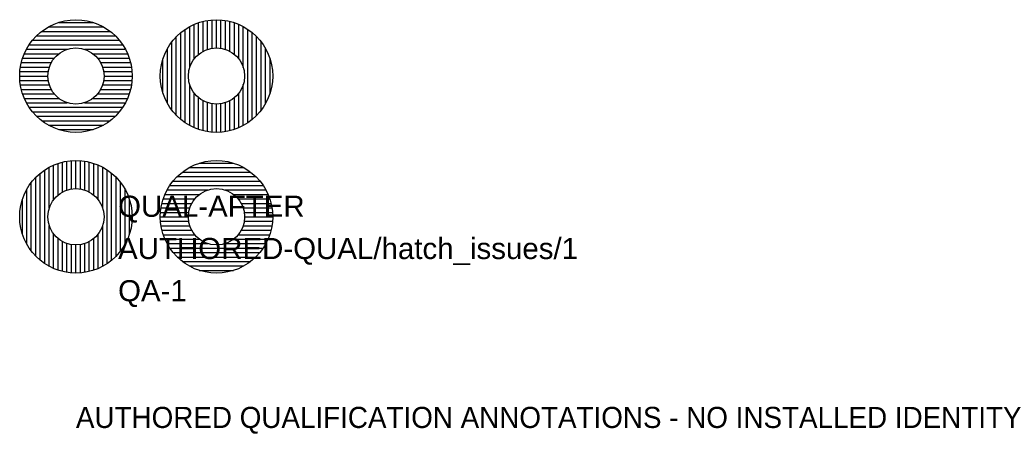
# Model space of a CAD drawing. Header units: metres. Extents: x -4 to 66, y -15.4 to 14.
import ezdxf

# ---------------------------------------------------------------- set-up
doc = ezdxf.new("R2010")
doc.units = ezdxf.units.M
doc.layers.add('ICT_QUAL_TEST_ONLY', color=7, linetype='Continuous')
doc.styles.get("Standard").update_dxf_attribs({"font": 'arial.ttf'})

# ---------------------------------------------------------------- blocks, each defined once
blk = doc.blocks.new('ICT_QUAL_TEST_ANCHOR')
at = {"layer": 'ICT_QUAL_TEST_ONLY'}
blk.add_circle((0, 0), 2, dxfattribs=at)

msp = doc.modelspace()

# ---------------------------------------------------------------- hatches: boundary and pattern name
h = msp.add_hatch()
h.set_pattern_fill('ANSI31', color=256, scale=0.1, angle=315, style=0)
h.set_pattern_definition([(360, (0, 10), (1e-16, 0.3175), [])])
h.paths.add_polyline_path([(4, 10, 1), (-4, 10, 1)])
h.paths.add_polyline_path([(2, 10, -1), (-2, 10, -1)], flags=16)
h = msp.add_hatch()
h.set_pattern_fill('ANSI31', color=256, scale=0.1, angle=45, style=0)
h.set_pattern_definition([(90, (10, 10), (-0.3175, 0), [])])
h.paths.add_polyline_path([(14, 10, 1), (6, 10, 1)])
h.paths.add_polyline_path([(12, 10, -1), (8, 10, -1)], flags=16)
h = msp.add_hatch()
h.set_pattern_fill('ANSI31', color=256, scale=0.1, angle=45, style=0)
h.set_pattern_definition([(90, (0, -0.8), (-0.3175, 0), [])])
h.paths.add_polyline_path([(4, 0, 1), (-4, 0, 1)])
h.paths.add_polyline_path([(2, 0, -1), (-2, 0, -1)], flags=16)
h = msp.add_hatch()
h.set_pattern_fill('ANSI31', color=256, scale=0.1, angle=315, style=0)
h.set_pattern_definition([(360, (10, 0), (1e-16, 0.3175), [])])
h.paths.add_polyline_path([(14, 0, 1), (6, 0, 1)])
h.paths.add_polyline_path([(12, 0, -1), (8, 0, -1)], flags=16)

# ---------------------------------------------------------------- linework, layer by layer
for centre, radius in [((0, 10), 4), ((10, 10), 4), ((0, 10), 2), ((10, 10), 2), ((0, 0), 4), ((10, 0), 4), ((0, 0), 2), ((10, 0), 2)]:
    msp.add_circle(centre, radius)

# ---------------------------------------------------------------- block references
at = {"layer": 'ICT_QUAL_TEST_ONLY'}
ref = msp.add_blockref('ICT_QUAL_TEST_ANCHOR', (0, 0), dxfattribs=at)
ref.add_attrib('MANUFACTURER', 'QUAL-AFTER', (3, 0), dxfattribs={"height": 1.5})
ref.add_attrib('ICT_ID', 'AUTHORED-QUAL/hatch_issues/1', (3, -3), dxfattribs={"height": 1.5})
ref.add_attrib('TAG', 'QA-1', (3, -6), dxfattribs={"height": 1.5})

# ---------------------------------------------------------------- texts
msp.add_text('AUTHORED QUALIFICATION ANNOTATIONS - NO INSTALLED IDENTITY', height=1.5, dxfattribs=at).set_placement((0, -15))

doc.saveas('drawing.dxf')
